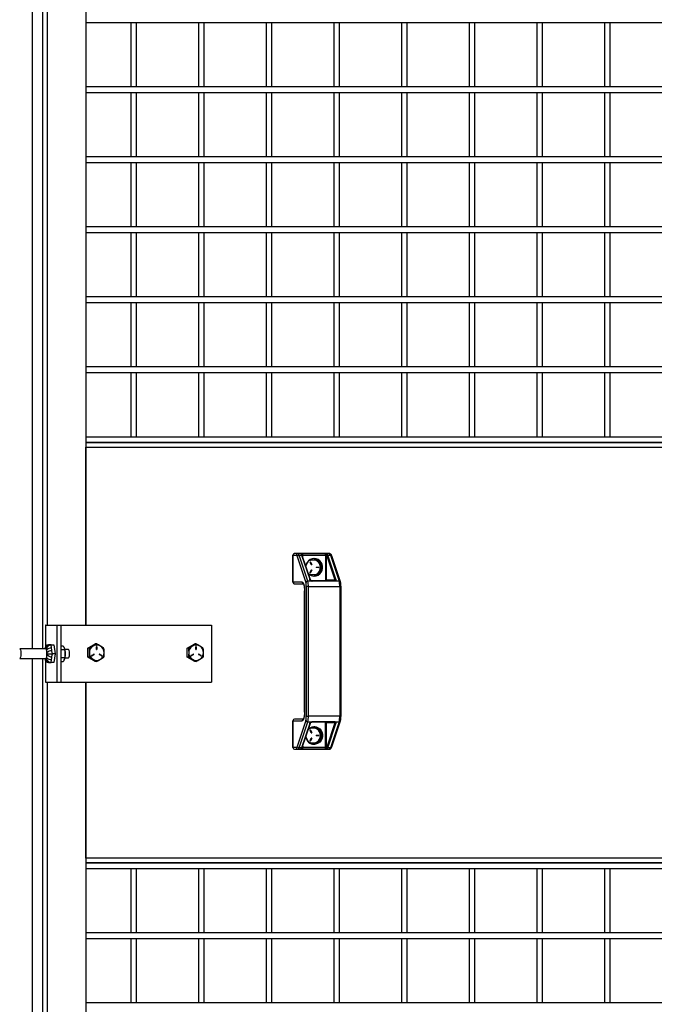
# Model space of a CAD drawing. Header units: inches. Extents: x 0.2 to 10.8, y 0.2 to 8.2.
# Tile 5 of 55: x 3.656 to 4.411, y 3.187 to 4.359. Entities that reach past the tile are written whole.
import ezdxf

# ---------------------------------------------------------------- set-up
doc = ezdxf.new("R2010")
doc.units = ezdxf.units.IN
doc.header["$MEASUREMENT"] = 0
doc.layers.add('DIMENSIONS', color=140, linetype='Continuous', lineweight=25)
doc.styles.add('SLDTEXTSTYLE0', font='TXT', dxfattribs={"width": 0.7})
doc.dimstyles.new('SLDDIMSTYLE0', dxfattribs={"dimtxt": 0.084961, "dimasz": 0.13, "dimexe": 0, "dimexo": 0.0625, "dimgap": 0.02124, "dimtad": 0, "dimtih": 1, "dimtoh": 1, "dimlfac": 24, "dimrnd": 1e-09, "dimzin": 12, "dimdsep": 46, "dimtxsty": 'SLDTEXTSTYLE0', "dimsah": 1, "dimcen": 0.09, "dimadec": 0, "dimazin": 3, "dimtfac": 1, "dimtofl": 0, "dimtmove": 0, "dimatfit": 3, "dimfxl": 0, "dimfrac": 2, "dimtolj": 1, "dimtzin": 12, "dimarcsym": 0})

# ---------------------------------------------------------------- blocks, each defined once
blk = doc.blocks.new('_D')
at = {"layer": 'DIMENSIONS'}
for p, q in [((3.6335, 5.4813), (2.9003, 5.4813)), ((3.0253, 5.4813), (3.0253, 4.0745)), ((2.8284, 3.9205), (2.7998, 3.9205)), ((2.7998, 3.9205), (2.7998, 3.7855)), ((3.2222, 3.9205), (3.2507, 3.9205)), ((3.2507, 3.9205), (3.2507, 3.7855)), ((2.7998, 3.7855), (2.8284, 3.7855)), ((3.2507, 3.7855), (3.2222, 3.7855)), ((3.0253, 2.2305), (3.0253, 3.7664)), ((3.6335, 2.2305), (2.9003, 2.2305))]:
    blk.add_line(p, q, dxfattribs=at)
for points in [[(3.0253, 5.4813), (3.0053, 5.3513), (3.0453, 5.3513)], [(3.0253, 2.2305), (3.0453, 2.3605), (3.0053, 2.3605)]]:
    blk.add_solid(points, dxfattribs=at)
at = {"layer": 'DIMENSIONS', "char_height": 0.08333, "attachment_point": 1, "style": 'SLDTEXTSTYLE0'}
for s, insert in [('78.02', (2.8637, 4.0469)), ('1981.7', (2.8284, 3.8929))]:
    blk.add_mtext(s, dxfattribs=dict(at, insert=insert))

msp = doc.modelspace()

# ---------------------------------------------------------------- linework, layer by layer
for p, q in [((3.67049, 5.47827), (3.67049, 3.60996)), ((3.68273, 5.47827), (3.68273, 3.60996)), ((3.68861, 3.63806), (3.68861, 5.42919)), ((3.73428, 5.42919), (3.73428, 3.63806)), ((3.73428, 4.35548), (4.91073, 4.35548)), ((3.78803, 4.35548), (3.78803, 4.27881)), ((3.79469, 4.27881), (3.79469, 4.35548)), ((3.86852, 4.35548), (3.86852, 4.27881)), ((3.87519, 4.27881), (3.87519, 4.35548)), ((3.94901, 4.35548), (3.94901, 4.27881)), ((3.95568, 4.27881), (3.95568, 4.35548)), ((4.02951, 4.35548), (4.02951, 4.27881)), ((4.03618, 4.27881), (4.03618, 4.35548)), ((4.11, 4.35548), (4.11, 4.27881)), ((4.11667, 4.27881), (4.11667, 4.35548)), ((4.1905, 4.35548), (4.1905, 4.27881)), ((4.19716, 4.27881), (4.19716, 4.35548)), ((4.27099, 4.35548), (4.27099, 4.27881)), ((4.27766, 4.27881), (4.27766, 4.35548)), ((4.35148, 4.35548), (4.35148, 4.27881)), ((4.35815, 4.27881), (4.35815, 4.35548)), ((4.91073, 4.27881), (3.73428, 4.27881)), ((3.73428, 4.27215), (4.91073, 4.27215)), ((3.78803, 4.27215), (3.78803, 4.19548)), ((3.79469, 4.19548), (3.79469, 4.27215)), ((3.86852, 4.27215), (3.86852, 4.19548)), ((3.87519, 4.19548), (3.87519, 4.27215)), ((3.94901, 4.27215), (3.94901, 4.19548)), ((3.95568, 4.19548), (3.95568, 4.27215)), ((4.02951, 4.27215), (4.02951, 4.19548)), ((4.03618, 4.19548), (4.03618, 4.27215)), ((4.11, 4.27215), (4.11, 4.19548)), ((4.11667, 4.19548), (4.11667, 4.27215)), ((4.1905, 4.27215), (4.1905, 4.19548)), ((4.19716, 4.19548), (4.19716, 4.27215)), ((4.27099, 4.27215), (4.27099, 4.19548)), ((4.27766, 4.19548), (4.27766, 4.27215)), ((4.35148, 4.27215), (4.35148, 4.19548)), ((4.35815, 4.19548), (4.35815, 4.27215)), ((4.91073, 4.19548), (3.73428, 4.19548)), ((3.73428, 4.18881), (4.91073, 4.18881)), ((3.78803, 4.18881), (3.78803, 4.11215)), ((3.79469, 4.11215), (3.79469, 4.18881)), ((3.86852, 4.18881), (3.86852, 4.11215)), ((3.87519, 4.11215), (3.87519, 4.18881)), ((3.94901, 4.18881), (3.94901, 4.11215)), ((3.95568, 4.11215), (3.95568, 4.18881)), ((4.02951, 4.18881), (4.02951, 4.11215)), ((4.03618, 4.11215), (4.03618, 4.18881)), ((4.11, 4.18881), (4.11, 4.11215)), ((4.11667, 4.11215), (4.11667, 4.18881)), ((4.1905, 4.18881), (4.1905, 4.11215)), ((4.19716, 4.11215), (4.19716, 4.18881)), ((4.27099, 4.18881), (4.27099, 4.11215)), ((4.27766, 4.11215), (4.27766, 4.18881)), ((4.35148, 4.18881), (4.35148, 4.11215)), ((4.35815, 4.11215), (4.35815, 4.18881)), ((4.91073, 4.11215), (3.73428, 4.11215)), ((3.73428, 4.10548), (4.91073, 4.10548)), ((3.78803, 4.10548), (3.78803, 4.02881)), ((3.79469, 4.02881), (3.79469, 4.10548)), ((3.86852, 4.10548), (3.86852, 4.02881)), ((3.87519, 4.02881), (3.87519, 4.10548)), ((3.94901, 4.10548), (3.94901, 4.02881)), ((3.95568, 4.02881), (3.95568, 4.10548)), ((4.02951, 4.10548), (4.02951, 4.02881)), ((4.03618, 4.02881), (4.03618, 4.10548)), ((4.11, 4.10548), (4.11, 4.02881)), ((4.11667, 4.02881), (4.11667, 4.10548)), ((4.1905, 4.10548), (4.1905, 4.02881)), ((4.19716, 4.02881), (4.19716, 4.10548)), ((4.27099, 4.10548), (4.27099, 4.02881)), ((4.27766, 4.02881), (4.27766, 4.10548)), ((4.35148, 4.10548), (4.35148, 4.02881)), ((4.35815, 4.02881), (4.35815, 4.10548)), ((4.91073, 4.02881), (3.73428, 4.02881)), ((3.73428, 4.02215), (4.91073, 4.02215)), ((3.78803, 4.02215), (3.78803, 3.94548)), ((3.79469, 3.94548), (3.79469, 4.02215)), ((3.86852, 4.02215), (3.86852, 3.94548)), ((3.87519, 3.94548), (3.87519, 4.02215)), ((3.94901, 4.02215), (3.94901, 3.94548)), ((3.95568, 3.94548), (3.95568, 4.02215)), ((4.02951, 4.02215), (4.02951, 3.94548)), ((4.03618, 3.94548), (4.03618, 4.02215)), ((4.11, 4.02215), (4.11, 3.94548)), ((4.11667, 3.94548), (4.11667, 4.02215)), ((4.1905, 4.02215), (4.1905, 3.94548)), ((4.19716, 3.94548), (4.19716, 4.02215)), ((4.27099, 4.02215), (4.27099, 3.94548)), ((4.27766, 3.94548), (4.27766, 4.02215)), ((4.35148, 4.02215), (4.35148, 3.94548)), ((4.35815, 3.94548), (4.35815, 4.02215)), ((4.91073, 3.94548), (3.73428, 3.94548)), ((3.73428, 3.93881), (4.91073, 3.93881)), ((3.78803, 3.93881), (3.78803, 3.86215)), ((3.79469, 3.86215), (3.79469, 3.93881)), ((3.86852, 3.93881), (3.86852, 3.86215)), ((3.87519, 3.86215), (3.87519, 3.93881)), ((3.94901, 3.93881), (3.94901, 3.86215)), ((3.95568, 3.86215), (3.95568, 3.93881)), ((4.02951, 3.93881), (4.02951, 3.86215)), ((4.03618, 3.86215), (4.03618, 3.93881)), ((4.11, 3.93881), (4.11, 3.86215)), ((4.11667, 3.86215), (4.11667, 3.93881)), ((4.1905, 3.93881), (4.1905, 3.86215)), ((4.19716, 3.86215), (4.19716, 3.93881)), ((4.27099, 3.93881), (4.27099, 3.86215)), ((4.27766, 3.86215), (4.27766, 3.93881)), ((4.35148, 3.93881), (4.35148, 3.86215)), ((4.35815, 3.86215), (4.35815, 3.93881)), ((4.91073, 3.86215), (3.73428, 3.86215)), ((3.73428, 3.85548), (4.91073, 3.85548)), ((4.91008, 3.85548), (3.73428, 3.85548)), ((3.73428, 3.84996), (4.9115, 3.84996)), ((3.73428, 3.63806), (3.73428, 3.84996)), ((3.98079, 3.72135), (3.98079, 3.68948)), ((3.98086, 3.72135), (3.98079, 3.72135)), ((3.98086, 3.68948), (3.98086, 3.72135)), ((3.98086, 3.72135), (3.98482, 3.72135)), ((3.98683, 3.72344), (3.98287, 3.72344)), ((3.98581, 3.72004), (3.99614, 3.68903)), ((4.02401, 3.72344), (3.98683, 3.72344)), ((3.99848, 3.69068), (3.98816, 3.72168)), ((3.98816, 3.72168), (3.99118, 3.72168)), ((3.99118, 3.72168), (4.00079, 3.6928)), ((3.99175, 3.72134), (3.99248, 3.72134)), ((3.99197, 3.72343), (4.01908, 3.72343)), ((4.00162, 3.69231), (3.992, 3.72119)), ((3.99248, 3.72134), (4.01959, 3.72134)), ((3.99248, 3.71973), (3.99248, 3.72134)), ((3.99615, 3.70871), (3.99976, 3.71518)), ((4.00101, 3.71606), (4.01031, 3.71606)), ((4.01031, 3.71606), (4.01535, 3.70704)), ((4.01959, 3.72134), (4.01959, 3.69094)), ((4.01959, 3.72134), (4.02087, 3.72134)), ((4.02087, 3.69198), (4.02087, 3.72134)), ((4.02114, 3.72086), (4.03076, 3.69198)), ((4.03193, 3.6928), (4.02231, 3.72168)), ((4.02231, 3.72168), (4.02533, 3.72168)), ((4.02533, 3.72168), (4.03565, 3.69068)), ((4.0373, 3.68969), (4.02697, 3.72069)), ((4.00269, 3.7103), (4.00119, 3.71298)), ((4.00119, 3.7011), (4.00269, 3.70378)), ((4.00154, 3.71326), (4.00165, 3.71326)), ((4.00304, 3.71057), (4.00154, 3.71326)), ((4.00154, 3.70083), (4.00304, 3.70351)), ((4.00165, 3.71326), (4.00315, 3.71057)), ((4.00315, 3.70351), (4.00165, 3.70083)), ((4.00304, 3.71057), (4.00315, 3.71057)), ((4.00304, 3.70351), (4.00315, 3.70351)), ((4.0086, 3.70731), (4.01159, 3.70731)), ((4.01159, 3.70677), (4.0086, 3.70677)), ((4.01535, 3.70704), (4.01031, 3.69802)), ((4.01535, 3.70704), (4.01468, 3.70704)), ((3.99976, 3.6989), (3.99891, 3.70042)), ((4.01031, 3.69802), (4.00101, 3.69802)), ((4.00165, 3.70083), (4.00154, 3.70083)), ((4.02087, 3.69198), (4.03076, 3.69198)), ((3.98079, 3.68948), (3.98086, 3.68948)), ((3.99191, 3.68948), (3.98086, 3.68948)), ((3.98287, 3.68739), (3.99328, 3.68739)), ((3.99931, 3.6841), (3.99676, 3.6841)), ((3.99676, 3.6841), (3.99676, 3.52983)), ((4.0031, 3.69068), (3.99848, 3.69068)), ((3.99931, 3.52983), (3.99931, 3.6841)), ((3.99931, 3.6841), (4.03649, 3.6841)), ((4.0029, 3.69101), (4.00264, 3.69112)), ((4.03035, 3.69094), (4.00324, 3.69094)), ((4.0307, 3.69044), (4.00359, 3.69044)), ((4.03565, 3.69068), (4.03103, 3.69068)), ((4.03649, 3.6841), (4.03649, 3.52983)), ((4.03803, 3.6841), (4.03649, 3.6841)), ((4.03803, 3.52983), (4.03803, 3.6841)), ((3.99454, 3.67906), (3.99454, 3.53487)), ((3.99454, 3.67906), (3.99461, 3.67906)), ((3.99461, 3.53487), (3.99461, 3.67906)), ((3.68631, 3.63806), (3.68631, 3.61244)), ((3.68667, 3.63806), (3.68631, 3.63806)), ((3.68667, 3.63806), (3.70015, 3.63806)), ((3.68667, 3.61301), (3.68667, 3.63806)), ((3.70015, 3.57035), (3.70015, 3.63806)), ((3.70015, 3.63806), (3.70518, 3.63806)), ((3.70518, 3.57035), (3.70518, 3.63806)), ((3.70518, 3.63806), (3.88404, 3.63806)), ((3.88404, 3.63806), (3.88404, 3.57035)), ((3.68671, 3.60996), (3.65572, 3.60996)), ((3.68589, 3.6111), (3.68572, 3.60996)), ((3.68721, 3.60962), (3.68752, 3.60962)), ((3.68752, 3.60962), (3.68767, 3.60859)), ((3.69104, 3.61462), (3.68998, 3.61462)), ((3.69309, 3.61462), (3.69204, 3.61462)), ((3.69309, 3.61462), (3.69631, 3.61462)), ((3.69362, 3.61109), (3.69309, 3.61462)), ((3.69631, 3.61462), (3.69787, 3.60421)), ((3.70518, 3.61368), (3.707, 3.61368)), ((3.70877, 3.61131), (3.7087, 3.61147)), ((3.73689, 3.61074), (3.74569, 3.616)), ((3.73689, 3.60022), (3.73689, 3.61074)), ((3.73836, 3.61074), (3.73689, 3.61074)), ((3.74717, 3.616), (3.74569, 3.616)), ((3.74711, 3.6094), (3.74711, 3.6125)), ((3.74753, 3.6125), (3.74764, 3.6125)), ((3.74753, 3.6094), (3.74753, 3.6125)), ((3.74753, 3.6094), (3.74764, 3.6094)), ((3.74764, 3.6125), (3.74764, 3.6094)), ((3.85511, 3.61074), (3.86392, 3.616)), ((3.85511, 3.60022), (3.85511, 3.61074)), ((3.85659, 3.61074), (3.85511, 3.61074)), ((3.86539, 3.616), (3.86392, 3.616)), ((3.86534, 3.6094), (3.86534, 3.6125)), ((3.86576, 3.6125), (3.86587, 3.6125)), ((3.86576, 3.6094), (3.86576, 3.6125)), ((3.86576, 3.6094), (3.86587, 3.6094)), ((3.86587, 3.6125), (3.86587, 3.6094)), ((3.65572, 3.59846), (3.68671, 3.59846)), ((3.67049, 3.59846), (3.67049, 2.23348)), ((3.68273, 3.59846), (3.68273, 2.23348)), ((3.68572, 3.59846), (3.68589, 3.59731)), ((3.68752, 3.59879), (3.68721, 3.59879)), ((3.68752, 3.59879), (3.68767, 3.59983)), ((3.68833, 3.60421), (3.68817, 3.60525)), ((3.68833, 3.60421), (3.68817, 3.60317)), ((3.68833, 3.60421), (3.69465, 3.60421)), ((3.69465, 3.60421), (3.69412, 3.60775)), ((3.69412, 3.60067), (3.69465, 3.60421)), ((3.69787, 3.60421), (3.69465, 3.60421)), ((3.69787, 3.60421), (3.69631, 3.59379)), ((3.70913, 3.60894), (3.70518, 3.60894)), ((3.70913, 3.59947), (3.70518, 3.59947)), ((3.71377, 3.60913), (3.70941, 3.60913)), ((3.70941, 3.59929), (3.71377, 3.59929)), ((3.73836, 3.60022), (3.73689, 3.60022)), ((3.74569, 3.59495), (3.73689, 3.60022)), ((3.74137, 3.60221), (3.74397, 3.60376)), ((3.74145, 3.6017), (3.74153, 3.60173)), ((3.74153, 3.60173), (3.74412, 3.60328)), ((3.74164, 3.60173), (3.74153, 3.60173)), ((3.74423, 3.60328), (3.74164, 3.60173)), ((3.74412, 3.60328), (3.74423, 3.60328)), ((3.75312, 3.60173), (3.75052, 3.60328)), ((3.75068, 3.60376), (3.7506, 3.60379)), ((3.75068, 3.60376), (3.75079, 3.60376)), ((3.75327, 3.60221), (3.75068, 3.60376)), ((3.75079, 3.60376), (3.75338, 3.60221)), ((3.75327, 3.60221), (3.75338, 3.60221)), ((3.85659, 3.60022), (3.85511, 3.60022)), ((3.86392, 3.59495), (3.85511, 3.60022)), ((3.8596, 3.60221), (3.86219, 3.60376)), ((3.85968, 3.6017), (3.85976, 3.60173)), ((3.85976, 3.60173), (3.86235, 3.60328)), ((3.85986, 3.60173), (3.85976, 3.60173)), ((3.86246, 3.60328), (3.85986, 3.60173)), ((3.86235, 3.60328), (3.86246, 3.60328)), ((3.87134, 3.60173), (3.86875, 3.60328)), ((3.86891, 3.60376), (3.86883, 3.60379)), ((3.86891, 3.60376), (3.86901, 3.60376)), ((3.8715, 3.60221), (3.86891, 3.60376)), ((3.86901, 3.60376), (3.87161, 3.60221)), ((3.8715, 3.60221), (3.87161, 3.60221)), ((3.68631, 3.59598), (3.68631, 3.57035)), ((3.68667, 3.57035), (3.68667, 3.5954)), ((3.68998, 3.59379), (3.69104, 3.59379)), ((3.69204, 3.59379), (3.69309, 3.59379)), ((3.69309, 3.59379), (3.69362, 3.59733)), ((3.69631, 3.59379), (3.69309, 3.59379)), ((3.707, 3.59474), (3.70518, 3.59474)), ((3.7087, 3.59694), (3.70877, 3.5971)), ((3.74717, 3.59495), (3.74569, 3.59495)), ((3.86539, 3.59495), (3.86392, 3.59495)), ((3.68631, 3.57035), (3.68667, 3.57035)), ((3.68667, 3.57035), (3.70015, 3.57035)), ((3.68861, 2.28256), (3.68861, 3.57035)), ((3.70015, 3.57035), (3.70518, 3.57035)), ((3.70518, 3.57035), (3.88404, 3.57035)), ((3.73428, 3.57035), (3.73428, 2.28256)), ((3.73428, 3.361), (3.73428, 3.57035)), ((3.99454, 3.53487), (3.99461, 3.53487)), ((3.99676, 3.52983), (3.99931, 3.52983)), ((4.03649, 3.52983), (3.99931, 3.52983)), ((4.03649, 3.52983), (4.03803, 3.52983)), ((3.98079, 3.52445), (3.98079, 3.49258)), ((3.98086, 3.52445), (3.98079, 3.52445)), ((3.98086, 3.49258), (3.98086, 3.52445)), ((3.98086, 3.52445), (3.99191, 3.52445)), ((3.99328, 3.52654), (3.98287, 3.52654)), ((3.99614, 3.5249), (3.98581, 3.49389)), ((3.98816, 3.49225), (3.99848, 3.52325)), ((4.00079, 3.52113), (3.99118, 3.49225)), ((3.992, 3.49274), (4.00162, 3.52162)), ((3.99848, 3.52325), (4.0031, 3.52325)), ((4.00101, 3.51593), (4.01031, 3.51593)), ((4.00264, 3.52281), (4.0029, 3.52292)), ((4.00324, 3.52299), (4.03035, 3.52299)), ((4.00359, 3.52349), (4.0307, 3.52349)), ((4.01031, 3.51593), (4.01535, 3.50691)), ((4.01959, 3.49258), (4.01959, 3.52299)), ((4.03076, 3.52195), (4.02087, 3.52195)), ((4.02087, 3.49258), (4.02087, 3.52195)), ((4.03076, 3.52195), (4.02114, 3.49307)), ((4.02231, 3.49225), (4.03193, 3.52113)), ((4.03565, 3.52325), (4.02533, 3.49225)), ((4.02697, 3.49323), (4.0373, 3.52424)), ((4.03103, 3.52325), (4.03565, 3.52325)), ((3.99976, 3.49877), (3.99616, 3.50523)), ((3.99893, 3.51357), (3.99976, 3.51505)), ((4.00269, 3.51017), (4.00119, 3.51285)), ((4.00154, 3.51313), (4.00165, 3.51313)), ((4.00304, 3.51044), (4.00154, 3.51313)), ((4.00165, 3.51313), (4.00315, 3.51044)), ((4.00304, 3.51044), (4.00315, 3.51044)), ((4.0086, 3.50719), (4.01159, 3.50719)), ((4.01159, 3.50664), (4.0086, 3.50664)), ((4.01535, 3.50691), (4.01031, 3.49789)), ((4.01535, 3.50691), (4.01468, 3.50691)), ((3.98079, 3.49258), (3.98086, 3.49258)), ((3.98482, 3.49258), (3.98086, 3.49258)), ((3.99118, 3.49225), (3.98816, 3.49225)), ((3.99175, 3.49258), (3.99248, 3.49258)), ((3.99248, 3.4942), (3.99248, 3.49258)), ((4.01959, 3.49258), (3.99248, 3.49258)), ((4.01031, 3.49789), (4.00101, 3.49789)), ((4.00119, 3.50097), (4.00269, 3.50365)), ((4.00154, 3.5007), (4.00304, 3.50338)), ((4.00165, 3.5007), (4.00154, 3.5007)), ((4.00315, 3.50338), (4.00165, 3.5007)), ((4.00304, 3.50338), (4.00315, 3.50338)), ((4.02087, 3.49258), (4.01959, 3.49258)), ((4.02533, 3.49225), (4.02231, 3.49225)), ((3.98287, 3.49049), (3.98683, 3.49049)), ((3.98683, 3.49049), (4.02401, 3.49049)), ((4.01908, 3.4905), (3.99197, 3.4905)), ((4.9115, 3.361), (3.73428, 3.361)), ((4.91073, 3.35548), (3.73428, 3.35548)), ((3.73428, 3.35548), (4.91008, 3.35548)), ((3.73428, 3.34881), (4.91073, 3.34881)), ((3.78803, 3.34881), (3.78803, 3.27215)), ((3.79469, 3.27215), (3.79469, 3.34881)), ((3.86852, 3.34881), (3.86852, 3.27215)), ((3.87519, 3.27215), (3.87519, 3.34881)), ((3.94901, 3.34881), (3.94901, 3.27215)), ((3.95568, 3.27215), (3.95568, 3.34881)), ((4.02951, 3.34881), (4.02951, 3.27215)), ((4.03618, 3.27215), (4.03618, 3.34881)), ((4.11, 3.34881), (4.11, 3.27215)), ((4.11667, 3.27215), (4.11667, 3.34881)), ((4.1905, 3.34881), (4.1905, 3.27215)), ((4.19716, 3.27215), (4.19716, 3.34881)), ((4.27099, 3.34881), (4.27099, 3.27215)), ((4.27766, 3.27215), (4.27766, 3.34881)), ((4.35148, 3.34881), (4.35148, 3.27215)), ((4.35815, 3.27215), (4.35815, 3.34881)), ((4.91073, 3.27215), (3.73428, 3.27215)), ((3.73428, 3.26548), (4.91073, 3.26548)), ((3.78803, 3.26548), (3.78803, 3.18881)), ((3.79469, 3.18881), (3.79469, 3.26548)), ((3.86852, 3.26548), (3.86852, 3.18881)), ((3.87519, 3.18881), (3.87519, 3.26548)), ((3.94901, 3.26548), (3.94901, 3.18881)), ((3.95568, 3.18881), (3.95568, 3.26548)), ((4.02951, 3.26548), (4.02951, 3.18881)), ((4.03618, 3.18881), (4.03618, 3.26548)), ((4.11, 3.26548), (4.11, 3.18881)), ((4.11667, 3.18881), (4.11667, 3.26548)), ((4.1905, 3.26548), (4.1905, 3.18881)), ((4.19716, 3.18881), (4.19716, 3.26548)), ((4.27099, 3.26548), (4.27099, 3.18881)), ((4.27766, 3.18881), (4.27766, 3.26548)), ((4.35148, 3.26548), (4.35148, 3.18881)), ((4.35815, 3.18881), (4.35815, 3.26548)), ((4.91073, 3.18881), (3.73428, 3.18881))]:
    msp.add_line(p, q)
at = {"flags": 128}
for points in [[(4.00604, 3.69662), (4.00845, 3.69693), (4.01071, 3.69782), (4.01271, 3.69924), (4.01432, 3.70112), (4.01545, 3.70335), (4.01603, 3.70579), (4.01603, 3.7083), (4.01545, 3.71074), (4.01432, 3.71296), (4.01271, 3.71484), (4.01071, 3.71626), (4.00845, 3.71716), (4.00604, 3.71746), (4.00363, 3.71716), (4.00136, 3.71626), (3.99937, 3.71484), (3.99776, 3.71296), (3.99663, 3.71074), (3.99612, 3.70881)], [(4.00273, 3.69108), (4.0027, 3.6911), (4.00269, 3.69111)], [(3.65572, 3.60996), (3.6562, 3.60965), (3.65663, 3.60875), (3.65696, 3.60735), (3.65716, 3.60562), (3.6572, 3.60373), (3.65708, 3.6019), (3.65681, 3.60031), (3.65643, 3.59915), (3.65596, 3.59854), (3.65572, 3.59846)], [(3.71377, 3.59929), (3.71421, 3.59958), (3.71459, 3.60044), (3.71488, 3.60175), (3.71503, 3.60335), (3.71503, 3.60506), (3.71488, 3.60667), (3.71459, 3.60798), (3.71421, 3.60883), (3.71377, 3.60913)], [(3.99929, 3.51464), (3.99937, 3.51471), (4.00136, 3.51614), (4.00363, 3.51703), (4.00604, 3.51733), (4.00845, 3.51703), (4.01071, 3.51614), (4.01271, 3.51471), (4.01432, 3.51283), (4.01545, 3.51061), (4.01603, 3.50817), (4.01603, 3.50566), (4.01545, 3.50322), (4.01432, 3.50099), (4.01271, 3.49912), (4.01071, 3.49769), (4.00845, 3.4968), (4.00604, 3.4965)], [(4.00269, 3.52282), (4.0027, 3.52283), (4.00272, 3.52284)]]:
    msp.add_lwpolyline(points, dxfattribs=at)
for centre, radius, start, end in [((3.98287, 3.72135), 0.00208, 90, 180), ((3.98291, 3.72139), 0.00205, 91.01019, 180.97576), ((3.98687, 3.72139), 0.00205, 91.01019, 180.97576), ((3.98806, 3.71933), 0.00236, 87.64758, 162.48746), ((3.98604, 3.72146), 0.00213, 6.02992, 68.05529), ((3.98505, 3.71968), 0.00644, 18.05336, 25.4898), ((3.99092, 3.72163), 0.000826, 353.34261, 94.10998), ((3.99124, 3.72086), 0.000821, 23.31985, 94.79022), ((3.98985, 3.7218), 0.00268, 350.23208, 37.44884), ((4.00485, 3.70749), 0.00867, 98.61524, 131.72935), ((4.00527, 3.70765), 0.00981, 59.05304, 87.72452), ((4.00471, 3.70735), 0.00882, 28.81562, 81.11512), ((4.00486, 3.70711), 0.01049, 359.64027, 58.65458), ((4.01696, 3.7218), 0.00268, 350.23208, 37.44884), ((4.02198, 3.72132), 0.00114, 89.20462, 168.92266), ((4.02226, 3.7205), 0.00118, 87.64758, 162.48746), ((4.01618, 3.71968), 0.00644, 18.05336, 25.4898), ((4.02321, 3.72146), 0.00213, 6.02992, 68.05529), ((4.02547, 3.72004), 0.00164, 23.31985, 94.79022), ((4.00142, 3.71312), 0.000267, 30.06813, 211.66683), ((4.00131, 3.71313), 0.000264, 28.68744, 77.63604), ((4.00292, 3.71043), 0.000267, 210.06813, 31.66683), ((4.00292, 3.70365), 0.000267, 328.33317, 149.93187), ((4.0028, 3.71044), 0.000275, 283.50112, 29.74283), ((4.0028, 3.70365), 0.000275, 330.0997, 76.65635), ((4.00861, 3.70704), 0.000274, 91.59839, 268.40161), ((4.00486, 3.70698), 0.01049, 301.34542, 0.35973), ((4.01148, 3.70704), 0.000274, 271.59839, 88.40161), ((4.01158, 3.70704), 0.000274, 271.59839, 88.40161), ((4.00423, 3.70704), 0.00939, 330.9571, 29.0429), ((4.00486, 3.70661), 0.00868, 228.29013, 261.36529), ((4.00608, 3.70653), 0.0099, 226.65272, 269.78405), ((4.00086, 3.69198), 0.000819, 22.59282, 94.83655), ((4.00142, 3.70096), 0.000267, 148.33317, 329.93187), ((4.00131, 3.70095), 0.000264, 282.36396, 331.31256), ((4.00527, 3.70643), 0.00981, 272.27548, 300.94696), ((4.00473, 3.70671), 0.00879, 278.77986, 331.28941), ((4.03188, 3.69162), 0.00118, 87.64758, 162.48746), ((3.98287, 3.68948), 0.00208, 180, 270), ((3.98291, 3.68944), 0.00205, 179.02424, 268.98981), ((3.99399, 3.68946), 0.00208, 179.4849, 247.81604), ((3.99839, 3.68832), 0.00236, 87.64758, 162.48746), ((3.9769, 3.6846), 0.02242, 358.71138, 15.723), ((4.00263, 3.69079), 0.000323, 79.86363, 139.48068), ((4.00354, 3.6903), 0.000575, 120.50639, 138.93303), ((4.003, 3.69039), 0.000592, 4.15391, 66.03057), ((4.03035, 3.69192), 0.00098, 270.05932, 301.32178), ((4.03011, 3.69039), 0.000592, 4.15391, 66.03057), ((4.03052, 3.68988), 0.000943, 57.36043, 75.22279), ((4.03111, 3.69033), 0.000795, 58.26958, 108.80365), ((4.01407, 3.6846), 0.02242, 358.71138, 15.723), ((4.03579, 3.68904), 0.00164, 23.00422, 94.81038), ((3.69112, 3.60972), 0.00491, 90.96611, 177.19516), ((3.69212, 3.60971), 0.00492, 91.01019, 180.97576), ((3.6842, 3.60765), 0.0036, 15.0634, 33.22882), ((3.693, 3.60425), 0.00687, 84.76201, 140.81678), ((3.69037, 3.60493), 0.01948, 357.87596, 19.1216), ((3.74775, 3.60554), 0.00917, 121.34542, 180.35973), ((3.74738, 3.60604), 0.00855, 59.01576, 120.98424), ((3.74738, 3.6125), 0.000264, 358.40161, 181.59839), ((3.74738, 3.60939), 0.000264, 178.40161, 1.59839), ((3.74726, 3.6125), 0.000271, 359.16988, 77.11299), ((3.74726, 3.60939), 0.000271, 282.88701, 0.83012), ((3.74701, 3.60554), 0.00917, 359.64027, 58.65458), ((3.86597, 3.60554), 0.00917, 121.34542, 180.35973), ((3.8656, 3.60604), 0.00855, 59.01576, 120.98424), ((3.8656, 3.6125), 0.000264, 358.40161, 181.59839), ((3.8656, 3.60939), 0.000264, 178.40161, 1.59839), ((3.86549, 3.6125), 0.000271, 359.16988, 77.11299), ((3.86549, 3.60939), 0.000271, 282.887, 0.83012), ((3.86523, 3.60554), 0.00917, 359.64027, 58.65458), ((3.69112, 3.5987), 0.00491, 182.80484, 269.03389), ((3.6842, 3.60076), 0.0036, 326.77118, 344.9366), ((3.69212, 3.59871), 0.00492, 179.02424, 268.98981), ((3.693, 3.60417), 0.00687, 219.18322, 275.23799), ((3.6935, 3.60091), 0.00687, 84.76201, 140.81678), ((3.66618, 3.60421), 0.02202, 357.29916, 2.70084), ((3.6935, 3.60751), 0.00687, 219.18322, 275.23799), ((3.69037, 3.60349), 0.01948, 340.8784, 2.12404), ((3.74775, 3.60542), 0.00917, 179.64027, 238.65458), ((3.74151, 3.60197), 0.000271, 119.94678, 298.34808), ((3.74738, 3.60492), 0.00855, 239.01576, 300.98424), ((3.7441, 3.60352), 0.000271, 299.94678, 118.34808), ((3.74398, 3.60352), 0.000275, 300.85581, 76.7534), ((3.75066, 3.60352), 0.000271, 61.65192, 240.05322), ((3.74701, 3.60542), 0.00917, 301.34542, 0.35973), ((3.75324, 3.60197), 0.000271, 241.65192, 60.05322), ((3.75313, 3.60197), 0.000276, 283.51414, 58.87665), ((3.86597, 3.60542), 0.00917, 179.64027, 238.65458), ((3.85973, 3.60197), 0.000271, 119.94678, 298.34808), ((3.8656, 3.60492), 0.00855, 239.01576, 300.98424), ((3.86232, 3.60352), 0.000271, 299.94678, 118.34808), ((3.86221, 3.60352), 0.000275, 300.85581, 76.7534), ((3.86888, 3.60352), 0.000271, 61.65192, 240.05322), ((3.86523, 3.60542), 0.00917, 301.34542, 0.35973), ((3.87147, 3.60197), 0.000271, 241.65192, 60.05322), ((3.87135, 3.60197), 0.000276, 283.51414, 58.87665), ((3.9769, 3.52933), 0.02242, 344.277, 1.28862), ((4.01407, 3.52933), 0.02242, 344.277, 1.28862), ((3.98287, 3.52445), 0.00208, 90, 180), ((3.98291, 3.52449), 0.00205, 91.01019, 180.97576), ((3.994, 3.52447), 0.00209, 116.67752, 180.471), ((3.99839, 3.52561), 0.00236, 197.51254, 272.35242), ((4.00485, 3.50736), 0.00867, 98.61524, 131.72935), ((4.00086, 3.52195), 0.000819, 265.16345, 337.40718), ((4.00262, 3.5231), 0.00029, 216.64157, 284.03681), ((4.00354, 3.52363), 0.000575, 221.06697, 239.49361), ((4.003, 3.52353), 0.000592, 293.96943, 355.84609), ((4.00527, 3.50752), 0.00981, 59.05304, 87.72452), ((4.00471, 3.50722), 0.00882, 28.81562, 81.11512), ((4.00486, 3.50698), 0.01049, 359.64027, 58.65458), ((4.03011, 3.52353), 0.000592, 293.96943, 355.84609), ((4.03035, 3.52201), 0.00098, 58.67822, 89.94068), ((4.03052, 3.52405), 0.000943, 284.77721, 302.63957), ((4.03188, 3.52231), 0.00118, 197.51254, 272.35242), ((4.03111, 3.5236), 0.000795, 251.19635, 301.73042), ((4.03579, 3.52489), 0.00164, 265.18143, 337.12437), ((4.00619, 3.50667), 0.01018, 188.7012, 269.17446), ((4.00142, 3.51299), 0.000267, 30.06813, 211.66683), ((4.00131, 3.513), 0.000264, 28.68744, 77.63604), ((4.00292, 3.5103), 0.000267, 210.06813, 31.66683), ((4.00292, 3.50352), 0.000267, 328.33317, 149.93187), ((4.0028, 3.51031), 0.000275, 283.50112, 29.74283), ((4.0028, 3.50352), 0.000275, 330.0997, 76.65636), ((4.00861, 3.50691), 0.000274, 91.59839, 268.40161), ((4.00486, 3.50685), 0.01049, 301.34542, 0.35973), ((4.01148, 3.50691), 0.000274, 271.59839, 88.40161), ((4.01158, 3.50691), 0.000274, 271.59839, 88.40161), ((4.00423, 3.50691), 0.00939, 330.9571, 29.0429), ((3.98287, 3.49258), 0.00208, 180, 270), ((3.98291, 3.49254), 0.00205, 179.02424, 268.98981), ((3.98687, 3.49254), 0.00205, 179.02424, 268.98981), ((3.98806, 3.4946), 0.00236, 197.51254, 272.35242), ((3.98604, 3.49247), 0.00213, 291.94471, 353.97008), ((3.99092, 3.4923), 0.000826, 265.89002, 6.65739), ((3.98505, 3.49424), 0.00644, 334.5102, 341.94664), ((3.99124, 3.49307), 0.000821, 265.20978, 336.68015), ((3.98985, 3.49213), 0.00268, 322.55116, 9.76792), ((4.00486, 3.50648), 0.00868, 228.29013, 261.36529), ((4.00142, 3.50083), 0.000267, 148.33317, 329.93187), ((4.00131, 3.50082), 0.000264, 282.36396, 331.31256), ((4.00527, 3.5063), 0.00981, 272.27548, 300.94696), ((4.00473, 3.50658), 0.00879, 278.77986, 331.28941), ((4.01696, 3.49213), 0.00268, 322.55116, 9.76792), ((4.02198, 3.49261), 0.00114, 191.07734, 270.79538), ((4.02226, 3.49342), 0.00118, 197.51254, 272.35242), ((4.01618, 3.49424), 0.00644, 334.5102, 341.94664), ((4.02321, 3.49247), 0.00213, 291.94471, 353.97008), ((4.02547, 3.49388), 0.00164, 265.20978, 336.68015)]:
    msp.add_arc(centre, radius, start, end)
for centre, major_axis, ratio, start_param, end_param in [((4.01986, 3.69198), (0.000826, 0.000826), 0.767327, 3.7960911, 5.3668874), ((3.69073, 3.60962), (-0.00347, 0.00402), 0.8557412, 5.6478167, 7.1518969), ((3.69235, 3.60962), (0.00347, 0.00402), 0.8557412, 0.6353686, 2.2061649), ((3.69073, 3.59879), (0.00347, 0.00402), 0.8557412, 2.2728811, 3.7769612), ((3.69235, 3.59879), (-0.00347, 0.00402), 0.8557412, 0.9354277, 2.5062241), ((4.01986, 3.52195), (0.000826, -0.000826), 0.767327, 0.9162979, 2.4870942)]:
    msp.add_ellipse(centre, major_axis=major_axis, ratio=ratio, start_param=start_param, end_param=end_param)
for points in [[(3.98581, 3.72004), (3.98553, 3.72089), (3.98518, 3.72135), (3.98482, 3.72135)], [(4.01244, 3.7116), (4.01157, 3.71315), (4.01064, 3.71467), (4.00968, 3.71616)], [(4.02114, 3.72086), (4.02105, 3.72112), (4.02096, 3.72134), (4.02087, 3.72154)], [(4.02087, 3.72154), (4.02087, 3.72147), (4.02087, 3.72141), (4.02087, 3.72134)], [(4.01477, 3.70704), (4.01407, 3.70853), (4.0133, 3.71004), (4.01244, 3.7116)], [(4.01244, 3.70248), (4.0133, 3.70404), (4.01407, 3.70555), (4.01477, 3.70704)], [(4.00968, 3.69793), (4.01064, 3.69942), (4.01157, 3.70093), (4.01244, 3.70248)], [(3.99676, 3.6841), (3.99676, 3.68602), (3.99653, 3.68785), (3.99614, 3.68903)], [(4.0031, 3.69068), (4.00286, 3.69078), (4.00262, 3.69089), (4.00239, 3.691)], [(4.00273, 3.69108), (4.00289, 3.69102), (4.00307, 3.69094), (4.00324, 3.69079)], [(4.00324, 3.69079), (4.00336, 3.6907), (4.00348, 3.69058), (4.00359, 3.69044)], [(4.0307, 3.69044), (4.03072, 3.69058), (4.03075, 3.6907), (4.03076, 3.69079)], [(4.03076, 3.69079), (4.03079, 3.69094), (4.03083, 3.69102), (4.03086, 3.69108)], [(4.03153, 3.691), (4.03138, 3.69089), (4.03121, 3.69078), (4.03103, 3.69068)], [(3.68671, 3.60996), (3.68688, 3.60996), (3.68705, 3.60985), (3.68721, 3.60962)], [(3.707, 3.61368), (3.70778, 3.61291), (3.70841, 3.61212), (3.70877, 3.61131)], [(3.70877, 3.61131), (3.70914, 3.6105), (3.70921, 3.60972), (3.70913, 3.60894)], [(3.74298, 3.61337), (3.74147, 3.61247), (3.73993, 3.6116), (3.73836, 3.61074)], [(3.73836, 3.61074), (3.73849, 3.60902), (3.73857, 3.60727), (3.73857, 3.60548)], [(3.74717, 3.616), (3.74586, 3.61514), (3.74448, 3.61427), (3.74298, 3.61337)], [(3.75178, 3.61337), (3.75028, 3.61427), (3.74873, 3.61514), (3.74717, 3.616)], [(3.75597, 3.61074), (3.75466, 3.6116), (3.75328, 3.61247), (3.75178, 3.61337)], [(3.75618, 3.60548), (3.75618, 3.60727), (3.7561, 3.60902), (3.75597, 3.61074)], [(3.8612, 3.61337), (3.8597, 3.61247), (3.85815, 3.6116), (3.85659, 3.61074)], [(3.85659, 3.61074), (3.85672, 3.60902), (3.8568, 3.60727), (3.8568, 3.60548)], [(3.86539, 3.616), (3.86408, 3.61514), (3.8627, 3.61427), (3.8612, 3.61337)], [(3.87, 3.61337), (3.8685, 3.61427), (3.86696, 3.61514), (3.86539, 3.616)], [(3.8742, 3.61074), (3.87289, 3.6116), (3.87151, 3.61247), (3.87, 3.61337)], [(3.87441, 3.60548), (3.87441, 3.60727), (3.87432, 3.60902), (3.8742, 3.61074)], [(3.68721, 3.59879), (3.68705, 3.59857), (3.68688, 3.59846), (3.68671, 3.59846)], [(3.70913, 3.59947), (3.70921, 3.5987), (3.70914, 3.59791), (3.70877, 3.5971)], [(3.70913, 3.60894), (3.70956, 3.6074), (3.70983, 3.60582), (3.70983, 3.60421)], [(3.70983, 3.60421), (3.70983, 3.60259), (3.70956, 3.60102), (3.70913, 3.59947)], [(3.73857, 3.60548), (3.73857, 3.60368), (3.73849, 3.60194), (3.73836, 3.60022)], [(3.73836, 3.60022), (3.73993, 3.59936), (3.74147, 3.59848), (3.74298, 3.59759)], [(3.74298, 3.59759), (3.74448, 3.59669), (3.74586, 3.59581), (3.74717, 3.59495)], [(3.74717, 3.59495), (3.74873, 3.59581), (3.75028, 3.59669), (3.75178, 3.59759)], [(3.75178, 3.59759), (3.75328, 3.59848), (3.75466, 3.59936), (3.75597, 3.60022)], [(3.75597, 3.60022), (3.7561, 3.60194), (3.75618, 3.60368), (3.75618, 3.60548)], [(3.8568, 3.60548), (3.8568, 3.60368), (3.85672, 3.60194), (3.85659, 3.60022)], [(3.85659, 3.60022), (3.85815, 3.59936), (3.8597, 3.59848), (3.8612, 3.59759)], [(3.8612, 3.59759), (3.8627, 3.59669), (3.86408, 3.59581), (3.86539, 3.59495)], [(3.86539, 3.59495), (3.86696, 3.59581), (3.8685, 3.59669), (3.87, 3.59759)], [(3.87, 3.59759), (3.87151, 3.59848), (3.87289, 3.59936), (3.8742, 3.60022)], [(3.8742, 3.60022), (3.87432, 3.60194), (3.87441, 3.60368), (3.87441, 3.60548)], [(3.70877, 3.5971), (3.70841, 3.5963), (3.70778, 3.59551), (3.707, 3.59474)], [(3.99614, 3.5249), (3.99653, 3.52608), (3.99676, 3.5279), (3.99676, 3.52983)], [(4.00239, 3.52293), (4.00262, 3.52304), (4.00286, 3.52315), (4.0031, 3.52325)], [(4.00324, 3.52314), (4.00307, 3.52299), (4.00289, 3.52291), (4.00273, 3.52285)], [(4.00359, 3.52349), (4.00348, 3.52335), (4.00336, 3.52323), (4.00324, 3.52314)], [(4.01244, 3.51147), (4.01157, 3.51302), (4.01064, 3.51454), (4.00968, 3.51603)], [(4.03076, 3.52314), (4.03075, 3.52323), (4.03072, 3.52335), (4.0307, 3.52349)], [(4.03086, 3.52285), (4.03083, 3.52291), (4.03079, 3.52299), (4.03076, 3.52314)], [(4.03103, 3.52325), (4.03121, 3.52315), (4.03138, 3.52304), (4.03153, 3.52293)], [(4.01477, 3.50691), (4.01407, 3.5084), (4.0133, 3.50991), (4.01244, 3.51147)], [(4.01244, 3.50235), (4.0133, 3.50391), (4.01407, 3.50542), (4.01477, 3.50691)], [(3.98482, 3.49258), (3.98518, 3.49258), (3.98553, 3.49304), (3.98581, 3.49389)], [(3.99202, 3.49307), (3.99193, 3.49281), (3.99184, 3.49259), (3.99175, 3.49239)], [(4.00968, 3.4978), (4.01064, 3.49929), (4.01157, 3.5008), (4.01244, 3.50235)], [(4.02087, 3.49239), (4.02096, 3.49259), (4.02105, 3.49281), (4.02114, 3.49307)], [(4.02087, 3.49239), (4.02087, 3.49242), (4.02087, 3.49249), (4.02087, 3.49255), (4.02087, 3.49258)]]:
    msp.add_open_spline(points, degree=3)
for points, knots in [([(3.99087, 3.72246), (3.99085, 3.72249), (3.99082, 3.72256), (3.99079, 3.72265), (3.99077, 3.72274), (3.99076, 3.72283), (3.99076, 3.72294), (3.99081, 3.72307), (3.99094, 3.7232), (3.99113, 3.72329), (3.99138, 3.72336), (3.99167, 3.7234), (3.99187, 3.72342), (3.99197, 3.72343)], [0, 0, 0, 0, 0.05006634, 0.09999855, 0.14996312, 0.20012622, 0.25065204, 0.37455451, 0.50062233, 0.62051806, 0.74942878, 0.87472861, 1, 1, 1, 1]), ([(3.99176, 3.72182), (3.99177, 3.72216), (3.99177, 3.72273), (3.99192, 3.72329), (3.99195, 3.72338), (3.99197, 3.72343)], [0, 0, 0, 0, 0.436818, 0.7183684, 1, 1, 1, 1]), ([(4.01908, 3.72343), (4.01924, 3.72342), (4.01957, 3.7234), (4.02006, 3.72336), (4.02051, 3.72329), (4.02093, 3.7232), (4.0213, 3.72307), (4.02157, 3.72293), (4.02177, 3.72277), (4.02191, 3.72262), (4.02197, 3.72251), (4.022, 3.72246)], [0, 0, 0, 0, 0.1253828, 0.2505959, 0.3794966, 0.4994184, 0.6254756, 0.7494048, 0.8333762, 0.9166518, 1, 1, 1, 1]), ([(4.01908, 3.72343), (4.01931, 3.72341), (4.01954, 3.72329), (4.01995, 3.72296), (4.02013, 3.72277), (4.02043, 3.7224), (4.02056, 3.72222), (4.02076, 3.72187), (4.02083, 3.7217), (4.02087, 3.72154)], [0, 0, 0, 0, 0.25, 0.25, 0.5, 0.5, 0.75, 0.75, 1, 1, 1, 1]), ([(4.02697, 3.72068), (4.02695, 3.72075), (4.02683, 3.72115), (4.02654, 3.72177), (4.02603, 3.72255), (4.02526, 3.72315), (4.02452, 3.72347), (4.0241, 3.72341), (4.02402, 3.72339)], [0, 0, 0, 0, 0.04975093, 0.28181698, 0.52547679, 0.73837923, 0.94770191, 1, 1, 1, 1]), ([(4.00239, 3.691), (4.00202, 3.69118), (4.00168, 3.69145), (4.00113, 3.69208), (4.00091, 3.69244), (4.00079, 3.6928)], [0, 0, 0, 0, 0.5, 0.5, 1, 1, 1, 1]), ([(4.00268, 3.69111), (4.00256, 3.69118), (4.0023, 3.69134), (4.00188, 3.69174), (4.00173, 3.69207), (4.00162, 3.6923)], [0, 0, 0, 0, 0.2023892, 0.4447637, 1, 1, 1, 1]), ([(4.03086, 3.69108), (4.03095, 3.69117), (4.03099, 3.6913), (4.03095, 3.69162), (4.03088, 3.6918), (4.03076, 3.69198)], [0, 0, 0, 0, 0.5, 0.5, 1, 1, 1, 1]), ([(4.03193, 3.6928), (4.03205, 3.69244), (4.03208, 3.69208), (4.03194, 3.69145), (4.03177, 3.69118), (4.03153, 3.691)], [0, 0, 0, 0, 0.5, 0.5, 1, 1, 1, 1]), ([(3.99191, 3.68948), (3.99263, 3.68948), (3.99331, 3.68838), (3.99432, 3.68447), (3.99461, 3.68182), (3.99461, 3.67906)], [0, 0, 0, 0, 0.5, 0.5, 1, 1, 1, 1]), ([(3.99312, 3.68767), (3.99312, 3.68767), (3.99309, 3.68771), (3.99322, 3.68756), (3.9934, 3.68718), (3.99366, 3.68648), (3.99393, 3.68547), (3.99417, 3.68423), (3.99434, 3.68292), (3.99445, 3.68164), (3.99452, 3.68038), (3.99453, 3.67948), (3.99454, 3.67906)], [0, 0, 0, 0, 0.0042992, 0.09808, 0.200577, 0.3114222, 0.4305601, 0.5748342, 0.6902844, 0.7862825, 0.8988795, 1, 1, 1, 1]), ([(4.00323, 3.69095), (4.0032, 3.69094), (4.00309, 3.69093), (4.00299, 3.69098), (4.00291, 3.69102)], [0, 0, 0, 0, 0.2083014, 1, 1, 1, 1]), ([(4.00359, 3.69044), (4.00349, 3.69048), (4.00333, 3.69056), (4.00317, 3.69064), (4.0031, 3.69068)], [0, 0, 0, 0, 0.5825818, 1, 1, 1, 1]), ([(4.03103, 3.69068), (4.03099, 3.69064), (4.03088, 3.69056), (4.03076, 3.69048), (4.0307, 3.69044)], [0, 0, 0, 0, 0.4174182, 1, 1, 1, 1]), ([(4.03803, 3.6841), (4.03802, 3.68476), (4.038, 3.68569), (4.03788, 3.68696), (4.03774, 3.68794), (4.03754, 3.6889), (4.03737, 3.68944), (4.03729, 3.68968)], [0, 0, 0, 0, 0.3181158, 0.4414842, 0.6417224, 0.8395739, 1, 1, 1, 1]), ([(3.69204, 3.61462), (3.69187, 3.61462), (3.69169, 3.61462), (3.69136, 3.61462), (3.69121, 3.61462), (3.69104, 3.61462)], [0, 0, 0, 0, 0.5, 0.5, 1, 1, 1, 1]), ([(3.69412, 3.60775), (3.69404, 3.6083), (3.69395, 3.60886), (3.69378, 3.60997), (3.69371, 3.61053), (3.69362, 3.61109)], [0, 0, 0, 0, 0.5, 0.5, 1, 1, 1, 1]), ([(3.68817, 3.60525), (3.68814, 3.60589), (3.68808, 3.60652), (3.68791, 3.60765), (3.6878, 3.60816), (3.68767, 3.60859)], [0, 0, 0, 0, 0.5, 0.5, 1, 1, 1, 1]), ([(3.68767, 3.59983), (3.6878, 3.60026), (3.68791, 3.60077), (3.68808, 3.6019), (3.68814, 3.60252), (3.68817, 3.60317)], [0, 0, 0, 0, 0.5, 0.5, 1, 1, 1, 1]), ([(3.69362, 3.59733), (3.69371, 3.59789), (3.69378, 3.59844), (3.69395, 3.59956), (3.69404, 3.60011), (3.69412, 3.60067)], [0, 0, 0, 0, 0.5, 0.5, 1, 1, 1, 1]), ([(3.69104, 3.59379), (3.69121, 3.59379), (3.69136, 3.59379), (3.69169, 3.59379), (3.69187, 3.59379), (3.69204, 3.59379)], [0, 0, 0, 0, 0.5, 0.5, 1, 1, 1, 1]), ([(3.99461, 3.53487), (3.99461, 3.53211), (3.99432, 3.52946), (3.99331, 3.52555), (3.99263, 3.52445), (3.99191, 3.52445)], [0, 0, 0, 0, 0.5, 0.5, 1, 1, 1, 1]), ([(3.99454, 3.53487), (3.99452, 3.53412), (3.99451, 3.53307), (3.9944, 3.5316), (3.99428, 3.53046), (3.99409, 3.52925), (3.99387, 3.52819), (3.99362, 3.52733), (3.99338, 3.5267), (3.99321, 3.52635), (3.99309, 3.52622), (3.99312, 3.52625), (3.99312, 3.52625)], [0, 0, 0, 0, 0.1798552, 0.2505578, 0.3649469, 0.4779865, 0.5927369, 0.704287, 0.8099697, 0.9077442, 0.997317, 1, 1, 1, 1]), ([(4.03729, 3.52426), (4.03739, 3.52455), (4.03758, 3.52515), (4.03776, 3.52615), (4.0379, 3.52721), (4.03801, 3.52841), (4.03802, 3.52931), (4.03803, 3.52983)], [0, 0, 0, 0, 0.1950866, 0.4020316, 0.5659165, 0.7513974, 1, 1, 1, 1]), ([(4.00079, 3.52113), (4.00091, 3.52149), (4.00113, 3.52185), (4.00168, 3.52248), (4.00202, 3.52274), (4.00239, 3.52293)], [0, 0, 0, 0, 0.5, 0.5, 1, 1, 1, 1]), ([(4.00162, 3.52163), (4.00173, 3.52186), (4.00188, 3.52219), (4.0023, 3.52259), (4.00256, 3.52274), (4.00268, 3.52282)], [0, 0, 0, 0, 0.5552363, 0.7976108, 1, 1, 1, 1]), ([(4.00291, 3.52292), (4.00293, 3.52293), (4.00302, 3.52298), (4.00315, 3.52298), (4.00324, 3.52298)], [0, 0, 0, 0, 0.2946783, 1, 1, 1, 1]), ([(4.0031, 3.52325), (4.00317, 3.52329), (4.00333, 3.52336), (4.00349, 3.52344), (4.00359, 3.52349)], [0, 0, 0, 0, 0.41741823, 1, 1, 1, 1]), ([(4.0307, 3.52349), (4.03076, 3.52344), (4.03088, 3.52336), (4.03099, 3.52329), (4.03103, 3.52325)], [0, 0, 0, 0, 0.5825818, 1, 1, 1, 1]), ([(4.03076, 3.52195), (4.03088, 3.52213), (4.03095, 3.52231), (4.03099, 3.52263), (4.03095, 3.52276), (4.03086, 3.52285)], [0, 0, 0, 0, 0.5, 0.5, 1, 1, 1, 1]), ([(4.03153, 3.52293), (4.03177, 3.52274), (4.03194, 3.52248), (4.03208, 3.52185), (4.03205, 3.52149), (4.03193, 3.52113)], [0, 0, 0, 0, 0.5, 0.5, 1, 1, 1, 1]), ([(3.99197, 3.4905), (3.99195, 3.49055), (3.99192, 3.49064), (3.99177, 3.4912), (3.99177, 3.49177), (3.99176, 3.49211)], [0, 0, 0, 0, 0.2816078, 0.5631662, 1, 1, 1, 1]), ([(4.02087, 3.49239), (4.02083, 3.49223), (4.02076, 3.49206), (4.02056, 3.49171), (4.02043, 3.49153), (4.02013, 3.49116), (4.01995, 3.49097), (4.01954, 3.49064), (4.01931, 3.49052), (4.01908, 3.4905)], [0, 0, 0, 0, 0.25, 0.25, 0.5, 0.5, 0.75, 0.75, 1, 1, 1, 1]), ([(4.02401, 3.49054), (4.0243, 3.49055), (4.02496, 3.49058), (4.02583, 3.49117), (4.02647, 3.49201), (4.02681, 3.49269), (4.02695, 3.49317), (4.02697, 3.49325)], [0, 0, 0, 0, 0.1740401, 0.4049379, 0.6608672, 0.9476746, 1, 1, 1, 1]), ([(3.99197, 3.4905), (3.99187, 3.49051), (3.99167, 3.49053), (3.99138, 3.49057), (3.99113, 3.49064), (3.99094, 3.49073), (3.99081, 3.49086), (3.99076, 3.491), (3.99076, 3.49116), (3.99079, 3.4913), (3.99084, 3.49142), (3.99087, 3.49147)], [0, 0, 0, 0, 0.1253828, 0.2505959, 0.3794966, 0.4994184, 0.6254756, 0.7494048, 0.8333762, 0.9166518, 1, 1, 1, 1]), ([(4.022, 3.49147), (4.02198, 3.49144), (4.02195, 3.49137), (4.02188, 3.49128), (4.0218, 3.49119), (4.0217, 3.4911), (4.02155, 3.49099), (4.0213, 3.49086), (4.02093, 3.49073), (4.02051, 3.49064), (4.02006, 3.49057), (4.01957, 3.49053), (4.01924, 3.49051), (4.01908, 3.4905)], [0, 0, 0, 0, 0.0500663, 0.0999986, 0.1499631, 0.2001262, 0.250652, 0.3745545, 0.5006223, 0.6205181, 0.7494288, 0.8747286, 1, 1, 1, 1])]:
    msp.add_open_spline(points, degree=3, knots=knots)

# ---------------------------------------------------------------- dimensions: what is measured, and where the dimension line sits
at = {"layer": 'DIMENSIONS'}
dim = msp.add_linear_dim(base=(3.02527, 2.23048), p1=(3.68351, 5.48127), p2=(3.68351, 2.23048), angle=90, dimstyle='SLDDIMSTYLE0', dxfattribs=at)
dim.commit()
dim.dimension.update_dxf_attribs({"geometry": '_D', "text_midpoint": (3.02527, 3.9205), "dimtype": 160})

doc.saveas('drawing.dxf')
